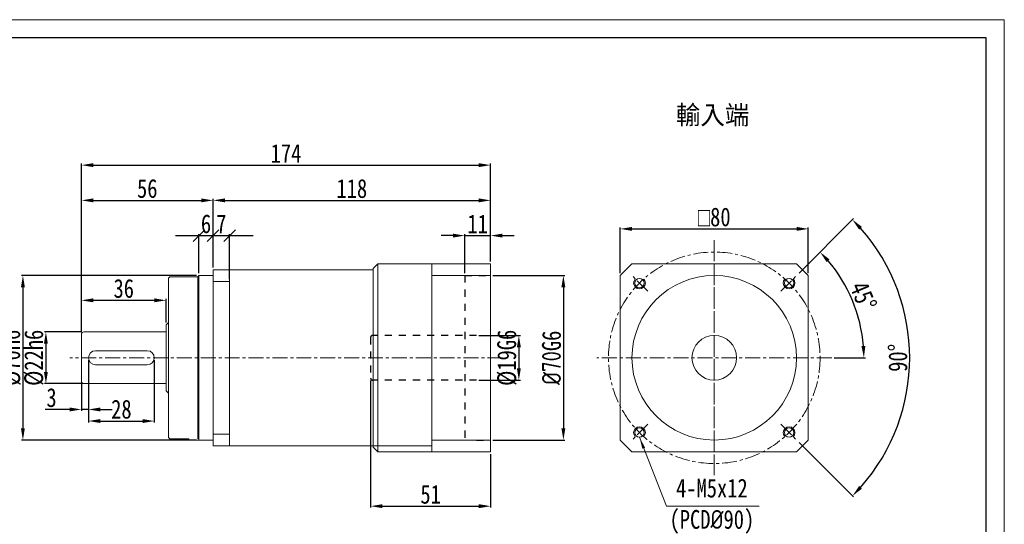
# Model space of a CAD drawing. Header units: millimetres. Extents: x 5538 to 6187, y 493 to 952.
# Tile 3 of 3: x 5768 to 6187, y 737 to 952. Entities that reach past the tile are written whole.
import ezdxf

# ---------------------------------------------------------------- set-up
doc = ezdxf.new("R2010")
doc.units = ezdxf.units.MM
doc.header["$PDSIZE"] = -5
doc.linetypes.add('CENTER', pattern=[10.16, 6.35, -1.27, 1.27, -1.27])
doc.linetypes.add('EB_DASH', pattern=[6, 3, -3])
doc.layers.get('0').update_dxf_attribs({"lineweight": 0})
doc.layers.get('Defpoints').update_dxf_attribs({"lineweight": 18})
for name, color, linetype, lineweight in [('3中心线层', 1, 'CENTER', 18), ('7标注层', 4, 'Continuous', 18), ('CAXA0', 7, 'Continuous', 70), ('CAXA2', 6, 'EB_DASH', 25), ('图框_外框线', 7, 'Continuous', 18)]:
    doc.layers.add(name, color=color, linetype=linetype, lineweight=lineweight)
doc.styles.add('TH_GBDIM', font='txt', dxfattribs={"width": 0.8})
doc.dimstyles.new('TH_GBDIM', dxfattribs={"dimtxt": 8, "dimasz": 5, "dimexe": 0.625, "dimexo": 1, "dimgap": 1, "dimtad": 1, "dimdec": 1, "dimdsep": 46, "dimtxsty": 'TH_GBDIM', "dimcen": 2.5, "dimdle": 10, "dimclrd": 3, "dimclre": 3, "dimclrt": 3, "dimadec": 0, "dimazin": 2, "dimtfac": 0.714286, "dimtdec": 1, "dimtmove": 0, "dimatfit": 3, "dimfxl": 1, "dimtolj": 1, "dimarcsym": 0})

# ---------------------------------------------------------------- blocks, each defined once
blk = doc.blocks.new('*X2')
at = {"color": 3, "linetype": 'Continuous', "lineweight": -2, "transparency": 16777216}
for p, q in [((5963.38, 817.22), (5981.05, 817.22)), ((5980.42, 812.22), (5980.42, 803.22)), ((5963.38, 798.22), (5981.05, 798.22))]:
    blk.add_line(p, q, dxfattribs=at)
at = {"color": 3, "linetype": 'Continuous', "transparency": 16777216}
for points in [[(5979.59, 812.22), (5981.26, 812.22), (5980.42, 817.22)], [(5979.59, 803.22), (5981.26, 803.22), (5980.42, 798.22)]]:
    blk.add_solid(points, dxfattribs=at)
at = {"layer": 'Defpoints', "color": 0, "linetype": 'Continuous', "transparency": 16777216}
for p in [(5962.38, 817.22), (5962.38, 798.22), (5980.42, 798.22)]:
    blk.add_point(p, dxfattribs=at)
at = {"color": 3, "linetype": 'Continuous', "lineweight": 15, "transparency": 16777216, "insert": (5975.42, 807.72), "char_height": 8, "width": 44.16, "attachment_point": 5, "rotation": 90, "style": 'TH_GBDIM'}
blk.add_mtext('\\A1;%%C19G6', dxfattribs=at)
blk = doc.blocks.new('*X3')
at = {"color": 3, "linetype": 'Continuous', "lineweight": -2, "transparency": 16777216}
for p, q in [((5969.38, 842.72), (5999.97, 842.72)), ((5999.35, 837.72), (5999.35, 777.72)), ((5969.38, 772.72), (5999.97, 772.72))]:
    blk.add_line(p, q, dxfattribs=at)
at = {"color": 3, "linetype": 'Continuous', "transparency": 16777216}
for points in [[(5998.51, 837.72), (6000.18, 837.72), (5999.35, 842.72)], [(5998.51, 777.72), (6000.18, 777.72), (5999.35, 772.72)]]:
    blk.add_solid(points, dxfattribs=at)
at = {"layer": 'Defpoints', "color": 0, "linetype": 'Continuous', "transparency": 16777216}
for p in [(5968.38, 842.72), (5968.38, 772.72), (5999.35, 772.72)]:
    blk.add_point(p, dxfattribs=at)
at = {"color": 3, "linetype": 'Continuous', "lineweight": 15, "transparency": 16777216, "insert": (5994.35, 807.72), "char_height": 8, "width": 45.3499, "attachment_point": 5, "rotation": 90, "style": 'TH_GBDIM'}
blk.add_mtext('\\A1;{\\fisocpeur|b0|i0|c134|p2;%%C70}G6', dxfattribs=at)
blk = doc.blocks.new('*X4')
at = {"color": 3, "linetype": 'Continuous', "lineweight": -2, "transparency": 16777216}
for p, q in [((5794.37, 818.72), (5778.62, 818.72)), ((5779.25, 813.72), (5779.25, 801.72)), ((5794.37, 796.72), (5778.62, 796.72))]:
    blk.add_line(p, q, dxfattribs=at)
at = {"color": 3, "linetype": 'Continuous', "transparency": 16777216}
for points in [[(5778.41, 813.72), (5780.08, 813.72), (5779.25, 818.72)], [(5778.41, 801.72), (5780.08, 801.72), (5779.25, 796.72)]]:
    blk.add_solid(points, dxfattribs=at)
at = {"layer": 'Defpoints', "color": 0, "linetype": 'Continuous', "transparency": 16777216}
for p in [(5795.37, 818.72), (5779.25, 796.72), (5795.37, 796.72)]:
    blk.add_point(p, dxfattribs=at)
at = {"color": 3, "linetype": 'Continuous', "lineweight": 15, "transparency": 16777216, "insert": (5774.25, 807.72), "char_height": 8, "width": 44.16, "attachment_point": 5, "rotation": 90, "style": 'TH_GBDIM'}
blk.add_mtext('\\A1;%%C22h6', dxfattribs=at)
blk = doc.blocks.new('*X5')
at = {"color": 3, "linetype": 'Continuous', "lineweight": -2, "transparency": 16777216}
for p, q in [((5843.37, 842.72), (5768.85, 842.72)), ((5769.48, 837.72), (5769.48, 777.72)), ((5843.37, 772.72), (5768.85, 772.72))]:
    blk.add_line(p, q, dxfattribs=at)
at = {"color": 3, "linetype": 'Continuous', "transparency": 16777216}
for points in [[(5768.64, 837.72), (5770.31, 837.72), (5769.48, 842.72)], [(5768.64, 777.72), (5770.31, 777.72), (5769.48, 772.72)]]:
    blk.add_solid(points, dxfattribs=at)
at = {"layer": 'Defpoints', "color": 0, "linetype": 'Continuous', "transparency": 16777216}
for p in [(5844.37, 842.72), (5769.48, 772.72), (5844.37, 772.72)]:
    blk.add_point(p, dxfattribs=at)
at = {"color": 3, "linetype": 'Continuous', "lineweight": 15, "transparency": 16777216, "insert": (5764.48, 807.72), "char_height": 8, "width": 44.16, "attachment_point": 5, "rotation": 90, "style": 'TH_GBDIM'}
blk.add_mtext('\\A1;%%C70h6', dxfattribs=at)
blk = doc.blocks.new('*X6')
at = {"color": 3, "linetype": 'Continuous', "lineweight": -2, "transparency": 16777216}
for p, q in [((5917.38, 798.02), (5917.38, 743.95)), ((5968.38, 766.72), (5968.38, 743.95)), ((5922.38, 744.57), (5963.38, 744.57))]:
    blk.add_line(p, q, dxfattribs=at)
at = {"color": 3, "linetype": 'Continuous', "transparency": 16777216}
for points in [[(5922.38, 745.41), (5922.38, 743.74), (5917.38, 744.57)], [(5963.38, 745.41), (5963.38, 743.74), (5968.38, 744.57)]]:
    blk.add_solid(points, dxfattribs=at)
at = {"layer": 'Defpoints', "color": 0, "linetype": 'Continuous', "transparency": 16777216}
for p in [(5917.38, 799.02), (5968.38, 767.72), (5968.38, 744.57)]:
    blk.add_point(p, dxfattribs=at)
at = {"color": 3, "linetype": 'Continuous', "lineweight": 15, "transparency": 16777216, "insert": (5942.88, 749.57), "char_height": 8, "width": 16, "attachment_point": 5, "style": 'TH_GBDIM'}
blk.add_mtext('\\A1;51', dxfattribs=at)
blk = doc.blocks.new('*X7')
at = {"color": 3, "linetype": 'Continuous', "lineweight": -2, "transparency": 16777216}
for p, q in [((5952.38, 859.72), (5947.38, 859.72)), ((5957.38, 843.72), (5957.38, 860.35)), ((5957.38, 859.72), (5968.38, 859.72)), ((5968.38, 848.72), (5968.38, 860.35)), ((5973.38, 859.72), (5978.38, 859.72))]:
    blk.add_line(p, q, dxfattribs=at)
at = {"color": 3, "linetype": 'Continuous', "transparency": 16777216}
for points in [[(5952.38, 860.55), (5952.38, 858.89), (5957.38, 859.72)], [(5973.38, 860.55), (5973.38, 858.89), (5968.38, 859.72)]]:
    blk.add_solid(points, dxfattribs=at)
at = {"layer": 'Defpoints', "color": 0, "linetype": 'Continuous', "transparency": 16777216}
for p in [(5968.38, 859.72), (5968.38, 847.72), (5957.38, 842.72)]:
    blk.add_point(p, dxfattribs=at)
at = {"color": 3, "linetype": 'Continuous', "lineweight": 15, "transparency": 16777216, "insert": (5962.88, 864.72), "char_height": 8, "width": 16, "attachment_point": 5, "style": 'TH_GBDIM'}
blk.add_mtext('\\A1;11', dxfattribs=at)
blk = doc.blocks.new('*X8')
at = {"color": 3, "linetype": 'Continuous', "lineweight": -2, "transparency": 16777216}
for p, q in [((5794.37, 818.72), (5794.37, 832.81)), ((5799.37, 832.18), (5825.37, 832.18)), ((5830.37, 822.72), (5830.37, 832.81))]:
    blk.add_line(p, q, dxfattribs=at)
at = {"color": 3, "linetype": 'Continuous', "transparency": 16777216}
for points in [[(5799.37, 833.02), (5799.37, 831.35), (5794.37, 832.18)], [(5825.37, 833.02), (5825.37, 831.35), (5830.37, 832.18)]]:
    blk.add_solid(points, dxfattribs=at)
at = {"layer": 'Defpoints', "color": 0, "linetype": 'Continuous', "transparency": 16777216}
for p in [(5830.37, 832.18), (5830.37, 821.72), (5794.37, 817.72)]:
    blk.add_point(p, dxfattribs=at)
at = {"color": 3, "linetype": 'Continuous', "lineweight": 15, "transparency": 16777216, "insert": (5812.37, 837.18), "char_height": 8, "width": 16.1422, "attachment_point": 5, "style": 'TH_GBDIM'}
blk.add_mtext('\\A1;36', dxfattribs=at)
blk = doc.blocks.new('_OBLIQUE')
at = {"color": 0, "linetype": 'ByBlock', "lineweight": -2}
blk.add_line((-0.5, -0.5), (0.5, 0.5), dxfattribs=at)
blk = doc.blocks.new('*X9')
at = {"color": 3, "linetype": 'Continuous', "lineweight": -2, "transparency": 16777216}
for p, q in [((5834.37, 859.72), (5860.37, 859.72)), ((5844.37, 843.72), (5844.37, 860.35)), ((5850.37, 846.22), (5850.37, 860.35))]:
    blk.add_line(p, q, dxfattribs=at)
at = {"layer": 'Defpoints', "color": 0, "linetype": 'Continuous', "transparency": 16777216}
for p in [(5850.37, 859.72), (5844.37, 842.72), (5850.37, 845.22)]:
    blk.add_point(p, dxfattribs=at)
at = {"color": 3, "linetype": 'Continuous', "lineweight": -2, "transparency": 16777216, "xscale": 5, "yscale": 5, "zscale": 5, "rotation": 180}
blk.add_blockref('_OBLIQUE', (5844.37, 859.72), dxfattribs=at)
at = {"color": 3, "linetype": 'Continuous', "lineweight": -2, "transparency": 16777216, "xscale": 5, "yscale": 5, "zscale": 5}
blk.add_blockref('_OBLIQUE', (5850.37, 859.72), dxfattribs=at)
at = {"color": 3, "linetype": 'Continuous', "lineweight": 15, "transparency": 16777216, "insert": (5847.37, 864.72), "char_height": 8, "width": 16, "attachment_point": 5, "style": 'TH_GBDIM'}
blk.add_mtext('\\A1;6', dxfattribs=at)
blk = doc.blocks.new('*X11')
at = {"color": 3, "linetype": 'Continuous', "lineweight": -2, "transparency": 16777216}
for p, q in [((5840.37, 859.72), (5867.37, 859.72)), ((5850.37, 846.22), (5850.37, 860.35)), ((5857.37, 841.22), (5857.37, 860.35))]:
    blk.add_line(p, q, dxfattribs=at)
at = {"layer": 'Defpoints', "color": 0, "linetype": 'Continuous', "transparency": 16777216}
for p in [(5857.37, 859.72), (5850.37, 845.22), (5857.37, 840.22)]:
    blk.add_point(p, dxfattribs=at)
at = {"color": 3, "linetype": 'Continuous', "lineweight": -2, "transparency": 16777216, "xscale": 5, "yscale": 5, "zscale": 5, "rotation": 180}
blk.add_blockref('_OBLIQUE', (5850.37, 859.72), dxfattribs=at)
at = {"color": 3, "linetype": 'Continuous', "lineweight": -2, "transparency": 16777216, "xscale": 5, "yscale": 5, "zscale": 5}
blk.add_blockref('_OBLIQUE', (5857.37, 859.72), dxfattribs=at)
at = {"color": 3, "linetype": 'Continuous', "lineweight": 15, "transparency": 16777216, "insert": (5853.87, 864.72), "char_height": 8, "width": 16, "attachment_point": 5, "style": 'TH_GBDIM'}
blk.add_mtext('\\A1;7', dxfattribs=at)
blk = doc.blocks.new('*X12')
at = {"color": 3, "linetype": 'Continuous', "lineweight": -2, "transparency": 16777216}
for p, q in [((5794.37, 818.72), (5794.37, 875.35)), ((5850.37, 846.22), (5850.37, 875.35)), ((5799.37, 874.72), (5845.37, 874.72))]:
    blk.add_line(p, q, dxfattribs=at)
at = {"color": 3, "linetype": 'Continuous', "transparency": 16777216}
for points in [[(5799.37, 875.55), (5799.37, 873.89), (5794.37, 874.72)], [(5845.37, 875.55), (5845.37, 873.89), (5850.37, 874.72)]]:
    blk.add_solid(points, dxfattribs=at)
at = {"layer": 'Defpoints', "color": 0, "linetype": 'Continuous', "transparency": 16777216}
for p in [(5850.37, 874.72), (5850.37, 845.22), (5794.37, 817.72)]:
    blk.add_point(p, dxfattribs=at)
at = {"color": 3, "linetype": 'Continuous', "lineweight": 15, "transparency": 16777216, "insert": (5822.37, 879.72), "char_height": 8, "width": 16.1422, "attachment_point": 5, "style": 'TH_GBDIM'}
blk.add_mtext('\\A1;56', dxfattribs=at)
blk = doc.blocks.new('*X14')
at = {"linetype": 'Continuous', "lineweight": 15}
blk.add_hatch(color=3, dxfattribs=at).paths.add_polyline_path([(-50.91, 29.33), (-48.51, 24.9), (-49.67, 24.45)], flags=0)
at = {"color": 3, "linetype": 'Continuous', "lineweight": 15}
for p, q in [((-50.91, 29.33), (-39.43, 0)), ((-39.43, 0), (0, 0)), ((0, 0), (0, 0))]:
    blk.add_line(p, q, dxfattribs=at)
blk = doc.blocks.new('*X15')
at = {"color": 3, "linetype": 'Continuous', "lineweight": -2, "transparency": 16777216}
for p, q in [((5794.37, 818.72), (5794.37, 890.35)), ((5799.37, 889.72), (5963.38, 889.72)), ((5968.38, 848.72), (5968.38, 890.35))]:
    blk.add_line(p, q, dxfattribs=at)
at = {"color": 3, "linetype": 'Continuous', "transparency": 16777216}
for points in [[(5799.37, 890.55), (5799.37, 888.89), (5794.37, 889.72)], [(5963.38, 890.55), (5963.38, 888.89), (5968.38, 889.72)]]:
    blk.add_solid(points, dxfattribs=at)
at = {"layer": 'Defpoints', "color": 0, "linetype": 'Continuous', "transparency": 16777216}
for p in [(5968.38, 889.72), (5968.38, 847.72), (5794.37, 817.72)]:
    blk.add_point(p, dxfattribs=at)
at = {"color": 3, "linetype": 'Continuous', "lineweight": 15, "transparency": 16777216, "insert": (5881.38, 894.72), "char_height": 8, "width": 24.6044, "attachment_point": 5, "style": 'TH_GBDIM'}
blk.add_mtext('\\A1;174', dxfattribs=at)
blk = doc.blocks.new('*X16')
at = {"color": 3, "linetype": 'Continuous', "lineweight": -2, "transparency": 16777216}
for p, q in [((6023.53, 843.72), (6023.53, 863.21)), ((6103.53, 843.72), (6103.53, 863.21)), ((6028.53, 862.58), (6098.53, 862.58))]:
    blk.add_line(p, q, dxfattribs=at)
at = {"color": 3, "linetype": 'Continuous', "transparency": 16777216}
for points in [[(6028.53, 863.42), (6028.53, 861.75), (6023.53, 862.58)], [(6098.53, 863.42), (6098.53, 861.75), (6103.53, 862.58)]]:
    blk.add_solid(points, dxfattribs=at)
at = {"layer": 'Defpoints', "color": 0, "linetype": 'Continuous', "transparency": 16777216}
for p in [(6103.53, 862.58), (6023.53, 842.72), (6103.53, 842.72)]:
    blk.add_point(p, dxfattribs=at)
at = {"color": 3, "linetype": 'Continuous', "lineweight": 15, "transparency": 16777216, "insert": (6063.53, 867.62), "char_height": 8, "width": 31.4133, "attachment_point": 5, "style": 'TH_GBDIM'}
blk.add_mtext('\\A1;{\\fgdt|b0|i0|c134|p2;o}80', dxfattribs=at)
blk = doc.blocks.new('*X17')
at = {"color": 3, "linetype": 'Continuous', "lineweight": -2, "transparency": 16777216}
for p, q in [((5850.37, 846.22), (5850.37, 875.35)), ((5968.38, 848.72), (5968.38, 875.35)), ((5855.37, 874.72), (5963.38, 874.72))]:
    blk.add_line(p, q, dxfattribs=at)
at = {"color": 3, "linetype": 'Continuous', "transparency": 16777216}
for points in [[(5855.37, 875.55), (5855.37, 873.89), (5850.37, 874.72)], [(5963.38, 875.55), (5963.38, 873.89), (5968.38, 874.72)]]:
    blk.add_solid(points, dxfattribs=at)
at = {"layer": 'Defpoints', "color": 0, "linetype": 'Continuous', "transparency": 16777216}
for p in [(5968.38, 874.72), (5968.38, 847.72), (5850.37, 845.22)]:
    blk.add_point(p, dxfattribs=at)
at = {"color": 3, "linetype": 'Continuous', "lineweight": 15, "transparency": 16777216, "insert": (5909.38, 879.72), "char_height": 8, "width": 24.1778, "attachment_point": 5, "style": 'TH_GBDIM'}
blk.add_mtext('\\A1;118', dxfattribs=at)
blk = doc.blocks.new('*X18')
at = {"color": 3, "linetype": 'Continuous', "lineweight": -2, "transparency": 16777216}
for p, q in [((5797.37, 806.72), (5797.37, 785.11)), ((5794.37, 796.72), (5794.37, 785.11)), ((5789.37, 785.74), (5778.93, 785.74)), ((5797.37, 785.74), (5794.37, 785.74)), ((5802.37, 785.74), (5807.37, 785.74))]:
    blk.add_line(p, q, dxfattribs=at)
at = {"color": 3, "linetype": 'Continuous', "transparency": 16777216}
for points in [[(5789.37, 786.57), (5789.37, 784.9), (5794.37, 785.74)], [(5802.37, 786.57), (5802.37, 784.9), (5797.37, 785.74)]]:
    blk.add_solid(points, dxfattribs=at)
at = {"layer": 'Defpoints', "color": 0, "linetype": 'Continuous', "transparency": 16777216}
for p in [(5797.37, 807.72), (5794.37, 797.72), (5797.37, 785.74)]:
    blk.add_point(p, dxfattribs=at)
at = {"color": 3, "linetype": 'Continuous', "lineweight": 15, "transparency": 16777216, "insert": (5781.65, 790.74), "char_height": 8, "width": 16, "attachment_point": 5, "style": 'TH_GBDIM'}
blk.add_mtext('\\A1;3', dxfattribs=at)
blk = doc.blocks.new('*X19')
at = {"color": 3, "linetype": 'Continuous', "lineweight": -2, "transparency": 16777216}
for p, q in [((5797.37, 806.72), (5797.37, 780.18)), ((5825.37, 806.72), (5825.37, 780.18)), ((5802.37, 780.8), (5820.37, 780.8))]:
    blk.add_line(p, q, dxfattribs=at)
at = {"color": 3, "linetype": 'Continuous', "transparency": 16777216}
for points in [[(5802.37, 781.64), (5802.37, 779.97), (5797.37, 780.8)], [(5820.37, 781.64), (5820.37, 779.97), (5825.37, 780.8)]]:
    blk.add_solid(points, dxfattribs=at)
at = {"layer": 'Defpoints', "color": 0, "linetype": 'Continuous', "transparency": 16777216}
for p in [(5797.37, 807.72), (5825.37, 807.72), (5825.37, 780.8)]:
    blk.add_point(p, dxfattribs=at)
at = {"color": 3, "linetype": 'Continuous', "lineweight": 15, "transparency": 16777216, "insert": (5811.37, 785.8), "char_height": 8, "width": 16.2133, "attachment_point": 5, "style": 'TH_GBDIM'}
blk.add_mtext('\\A1;28', dxfattribs=at)
blk = doc.blocks.new('*X22')
at = {"color": 3, "linetype": 'Continuous', "lineweight": -2, "transparency": 16777216}
for p, q in [((6099.59, 843.78), (6108.96, 853.16)), ((6114.53, 807.72), (6127.78, 807.72))]:
    blk.add_line(p, q, dxfattribs=at)
blk.add_arc((6063.53, 807.72), 63.63, 4.5036, 40.4964, dxfattribs=at)
at = {"color": 3, "linetype": 'Continuous', "transparency": 16777216}
for points in [[(6111.3, 848.48), (6112.53, 849.61), (6108.52, 852.71)], [(6127.79, 812.75), (6126.13, 812.69), (6127.16, 807.72)]]:
    blk.add_solid(points, dxfattribs=at)
at = {"layer": 'Defpoints', "color": 0, "linetype": 'Continuous', "transparency": 16777216}
for p in [(6098.89, 843.08), (6091.81, 836.01), (6124.99, 824.19), (6013.53, 807.72), (6113.53, 807.72)]:
    blk.add_point(p, dxfattribs=at)
at = {"color": 3, "linetype": 'Continuous', "lineweight": 15, "transparency": 16777216, "insert": (6126.93, 833.99), "char_height": 8, "width": 24.1778, "attachment_point": 5, "rotation": 292.5, "style": 'TH_GBDIM'}
blk.add_mtext('\\A1;45°', dxfattribs=at)
blk = doc.blocks.new('*X23')
at = {"color": 3, "linetype": 'Continuous', "lineweight": -2, "transparency": 16777216}
for p, q in [((6099.59, 843.78), (6122.75, 866.94)), ((6099.59, 771.66), (6122.75, 748.5))]:
    blk.add_line(p, q, dxfattribs=at)
blk.add_arc((6063.53, 807.72), 83.12, 318.447, 41.553, dxfattribs=at)
at = {"color": 3, "linetype": 'Continuous', "transparency": 16777216}
for points in [[(6125.13, 862.29), (6126.34, 863.43), (6122.31, 866.5)], [(6126.34, 752.02), (6125.13, 753.16), (6122.31, 748.95)]]:
    blk.add_solid(points, dxfattribs=at)
at = {"layer": 'Defpoints', "color": 0, "linetype": 'Continuous', "transparency": 16777216}
for p in [(6098.89, 843.08), (6091.81, 836.01), (6143.82, 786.21), (6091.81, 779.44), (6098.89, 772.37)]:
    blk.add_point(p, dxfattribs=at)
at = {"color": 3, "linetype": 'Continuous', "lineweight": 15, "transparency": 16777216, "insert": (6141.65, 807.72), "char_height": 8, "width": 24.0356, "attachment_point": 5, "rotation": 90, "style": 'TH_GBDIM'}
blk.add_mtext('\\A1;90°', dxfattribs=at)

msp = doc.modelspace()

# ---------------------------------------------------------------- linework, layer by layer
at = {"color": 7, "linetype": 'Continuous', "lineweight": 15}
for p, q in [((5918.38, 845.72), (5920.38, 847.72)), ((5968.38, 847.72), (5920.38, 847.72)), ((5920.38, 807.72), (5920.38, 847.72)), ((5943.38, 767.72), (5943.38, 847.72)), ((5943.38, 847.72), (5943.38, 842.72)), ((5968.38, 847.72), (5968.38, 767.72)), ((6023.53, 842.72), (6028.53, 847.72)), ((6028.53, 847.72), (6098.53, 847.72)), ((6098.53, 847.72), (6103.53, 842.72)), ((5832.37, 842.22), (5843.87, 842.22)), ((5844.37, 842.72), (5843.87, 842.22)), ((5843.87, 773.22), (5843.87, 842.22)), ((5844.37, 842.72), (5844.37, 772.72)), ((5844.37, 842.72), (5850.37, 842.72)), ((5918.38, 845.22), (5850.37, 845.22)), ((5850.37, 845.22), (5850.37, 842.72)), ((5850.37, 772.72), (5850.37, 842.72)), ((5857.37, 770.22), (5857.37, 845.22)), ((5918.38, 845.72), (5918.38, 807.72)), ((5943.38, 842.72), (5968.38, 842.72)), ((6023.53, 842.72), (6023.53, 772.72)), ((6103.53, 842.72), (6103.53, 772.72)), ((5831.37, 774.22), (5831.37, 841.22)), ((5850.37, 840.22), (5857.37, 840.22)), ((5831.37, 822.72), (5830.37, 821.72)), ((5830.37, 793.72), (5830.37, 821.72)), ((5794.37, 817.72), (5794.37, 797.72)), ((5795.37, 818.72), (5830.37, 818.72)), ((5822.37, 810.72), (5800.37, 810.72)), ((5822.37, 804.72), (5800.37, 804.72)), ((5918.38, 769.72), (5918.38, 807.72)), ((5920.38, 807.72), (5920.38, 767.72)), ((5795.37, 796.72), (5830.37, 796.72)), ((5830.37, 793.72), (5831.37, 792.72)), ((5850.37, 775.22), (5857.37, 775.22)), ((5832.37, 773.22), (5839.87, 773.22)), ((5840.37, 772.72), (5839.87, 773.22)), ((5840.37, 772.72), (5850.37, 772.72)), ((5850.37, 772.72), (5850.37, 770.22)), ((5943.38, 772.72), (5968.38, 772.72)), ((6023.53, 772.72), (6028.53, 767.72)), ((6103.53, 772.72), (6098.53, 767.72)), ((5857.37, 770.22), (5850.37, 770.22)), ((5857.37, 770.22), (5943.38, 770.22)), ((5918.38, 769.72), (5920.38, 767.72)), ((5968.38, 767.72), (5920.38, 767.72)), ((5943.38, 767.72), (5968.38, 767.72)), ((6098.53, 767.72), (6028.53, 767.72))]:
    msp.add_line(p, q, dxfattribs=at)
for centre, radius in [((6063.53, 807.72), 35), ((6031.71, 839.54), 2), ((6095.35, 839.54), 2), ((6063.53, 807.72), 9.5), ((6031.71, 775.9), 2), ((6095.35, 775.9), 2)]:
    msp.add_circle(centre, radius, dxfattribs=at)
for centre, radius, start, end in [((5832.37, 841.22), 1, 90, 180), ((5795.37, 817.72), 1, 90, 180), ((5800.37, 807.72), 3, 90, 270), ((5822.37, 807.72), 3, 270, 90), ((5795.37, 797.72), 1, 180, 270), ((5832.37, 774.22), 1, 180, 270)]:
    msp.add_arc(centre, radius, start, end, dxfattribs=at)
at = {"layer": '3中心线层'}
for p, q in [((6063.53, 757.72), (6063.53, 857.72)), ((6063.53, 857.72), (6063.53, 757.72)), ((6035.25, 836.01), (6028.18, 843.08)), ((6091.81, 836.01), (6098.89, 843.08)), ((5973.41, 807.72), (5789.37, 807.72)), ((6113.53, 807.72), (6013.53, 807.72)), ((6113.53, 807.72), (6013.53, 807.72)), ((6035.25, 779.44), (6028.18, 772.37)), ((6091.81, 779.44), (6098.89, 772.37))]:
    msp.add_line(p, q, dxfattribs=at)
msp.add_circle((6063.53, 807.72), 45, dxfattribs=at)
at = {"layer": '7标注层'}
for centre, start, end in [((6031.71, 839.54), 135, 43.4082), ((6095.35, 839.54), 136.5918, 45), ((6031.71, 775.9), 316.5918, 225), ((6095.35, 775.9), 315, 223.4082)]:
    msp.add_arc(centre, 2.5, start, end, dxfattribs=at)
at = {"layer": 'CAXA2', "color": 6, "linetype": 'EB_DASH', "lineweight": 25}
for p, q in [((5957.38, 842.72), (5968.38, 842.72)), ((5957.38, 842.72), (5957.38, 772.72)), ((5962.38, 817.22), (5917.88, 817.22)), ((5917.38, 816.42), (5917.38, 799.02)), ((5962.38, 798.22), (5917.88, 798.22)), ((5962.38, 772.72), (5968.38, 772.72))]:
    msp.add_line(p, q, dxfattribs=at)
for centre, start, end in [((5918.18, 816.42), 90, 180), ((5918.18, 799.02), 180, 270)]:
    msp.add_arc(centre, 0.8, start, end, dxfattribs=at)
at = {"layer": '图框_外框线', "color": 3}
msp.add_lwpolyline([(5537.91, 492.71), (6186.88, 492.71), (6186.88, 951.63), (5537.91, 951.63)], close=True, dxfattribs=at)
at = {"layer": '图框_外框线', "color": 3, "lineweight": 25}
msp.add_lwpolyline([(5576.54, 500.44), (6179.16, 500.44), (6179.16, 943.9), (5576.54, 943.9)], close=True, dxfattribs=at)

# ---------------------------------------------------------------- block references
at = {"color": 7, "linetype": 'Continuous', "lineweight": 15}
msp.add_blockref('*X14', (6082.62, 744.57), dxfattribs=at)

# ---------------------------------------------------------------- texts
at = {"color": 3, "insert": (6062.83, 910.63), "char_height": 8, "width": 61.9243, "attachment_point": 5}
msp.add_mtext('輸入端', dxfattribs=at)
at = {"layer": 'CAXA0', "color": 3, "linetype": 'Continuous', "insert": (6062.51, 744.54), "char_height": 8, "width": 67.2687, "attachment_point": 5, "style": 'TH_GBDIM'}
msp.add_mtext('4-M5x12\\P(PCD{\\fisocpeur|b0|i0|c0|p34;%%C}90)', dxfattribs=at)

# ---------------------------------------------------------------- dimensions: what is measured, and where the dimension line sits
at = {"color": 7, "linetype": 'Continuous', "lineweight": 15}
for base, p1, p2, override, picture, middle in [((5968.38, 889.72), (5794.37, 817.72), (5968.38, 847.72), {"dimsah": 1, "dimtzin": 0}, '*X15', (5881.38, 894.72)), ((5850.37, 874.72), (5794.37, 817.72), (5850.37, 845.22), {"dimsah": 1, "dimtzin": 0}, '*X12', (5822.37, 879.72)), ((5968.38, 874.72), (5850.37, 845.22), (5968.38, 847.72), {"dimsah": 1, "dimtzin": 0}, '*X17', (5909.38, 879.72)), ((5850.37, 859.72), (5844.37, 842.72), (5850.37, 845.22), {"dimblk": 'OBLIQUE', "dimsah": 1, "dimtzin": 0}, '*X9', (5847.37, 864.72)), ((5857.37, 859.72), (5850.37, 845.22), (5857.37, 840.22), {"dimblk": 'OBLIQUE', "dimsah": 1, "dimtzin": 0}, '*X11', (5853.87, 864.72)), ((5968.38, 859.72), (5957.38, 842.72), (5968.38, 847.72), {"dimsah": 1, "dimtzin": 0}, '*X7', (5962.88, 864.72)), ((5830.37, 832.18), (5794.37, 817.72), (5830.37, 821.72), {"dimsah": 1, "dimtzin": 0}, '*X8', (5812.37, 837.18)), ((5825.37, 780.8), (5797.37, 807.72), (5825.37, 807.72), {"dimsah": 1, "dimtzin": 0}, '*X19', (5811.37, 785.8)), ((5968.38, 744.57), (5917.38, 799.02), (5968.38, 767.72), {"dimsah": 1, "dimtzin": 0}, '*X6', (5942.88, 749.57))]:
    dim = msp.add_linear_dim(base=base, p1=p1, p2=p2, dimstyle='TH_GBDIM', override=override, dxfattribs=at)
    dim.commit()
    dim.dimension.update_dxf_attribs({"geometry": picture, "text_midpoint": middle})
dim = msp.add_linear_dim(base=(6103.53, 862.58), p1=(6023.53, 842.72), p2=(6103.53, 842.72), text='{\\fgdt|b0|i0|c134|p2;o}<>', dimstyle='TH_GBDIM', override={"dimsah": 1, "dimtzin": 0}, dxfattribs=at)
dim.commit()
dim.dimension.update_dxf_attribs({"geometry": '*X16', "text_midpoint": (6063.53, 867.62)})
for base, line1, picture, middle in [((6143.82, 786.21), ((6091.81, 779.44), (6098.89, 772.37)), '*X23', (6141.65, 807.72)), ((6124.99, 824.19), ((6113.53, 807.72), (6013.53, 807.72)), '*X22', (6126.93, 833.99))]:
    dim = msp.add_angular_dim_2l(base=base, line1=line1, line2=((6091.81, 836.01), (6098.89, 843.08)), dimstyle='TH_GBDIM', override={"dimtad": 1, "dimtih": 0, "dimtoh": 0, "dimsah": 1, "dimtdec": 0, "dimtzin": 8}, dxfattribs=at)
    dim.commit()
    dim.dimension.update_dxf_attribs({"geometry": picture, "text_midpoint": middle})
dim = msp.add_linear_dim(base=(5769.48, 772.72), p1=(5844.37, 842.72), p2=(5844.37, 772.72), angle=270, text='%%C<>h6', dimstyle='TH_GBDIM', override={"dimsah": 1, "dimtzin": 0}, dxfattribs=at)
dim.commit()
dim.dimension.update_dxf_attribs({"geometry": '*X5', "text_midpoint": (5764.48, 807.72)})
for base, p1, p2, text, picture, middle in [((5999.35, 772.72), (5968.38, 842.72), (5968.38, 772.72), '{\\fisocpeur|b0|i0|c134|p2;%%C70}G6', '*X3', (5999.35, 807.72)), ((5779.25, 796.72), (5795.37, 818.72), (5795.37, 796.72), '%%C<>h6', '*X4', (5779.25, 807.72)), ((5980.42, 798.22), (5962.38, 817.22), (5962.38, 798.22), '%%C<>G6', '*X2', (5980.42, 807.72))]:
    dim = msp.add_linear_dim(base=base, p1=p1, p2=p2, angle=270, text=text, dimstyle='TH_GBDIM', override={"dimsah": 1, "dimtzin": 0}, dxfattribs=at)
    dim.commit()
    dim.dimension.update_dxf_attribs({"geometry": picture, "text_midpoint": middle, "dimtype": 160})
dim = msp.add_linear_dim(base=(5797.37, 785.74), p1=(5794.37, 797.72), p2=(5797.37, 807.72), dimstyle='TH_GBDIM', override={"dimsah": 1, "dimtzin": 0}, dxfattribs=at)
dim.commit()
dim.dimension.update_dxf_attribs({"geometry": '*X18', "text_midpoint": (5781.65, 785.74), "dimtype": 160})

doc.saveas('drawing.dxf')
